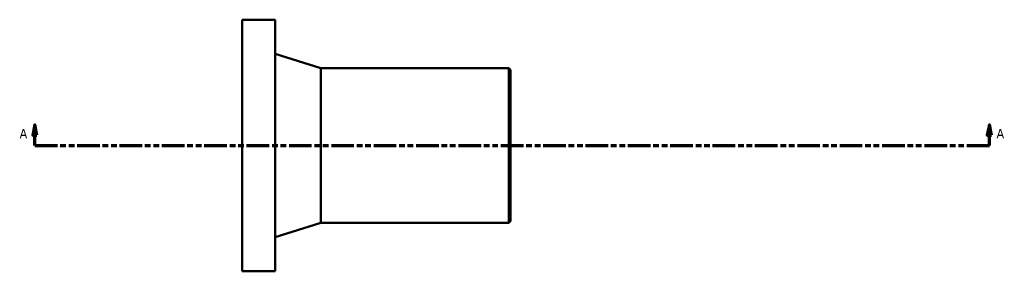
# Model space of a CAD drawing. Header units: millimetres. Extents: x -302 to 1020, y -1011 to 1188.
# Tile 2 of 3: x 272 to 750, y -192 to -70. Entities that reach past the tile are written whole.
import ezdxf

# ---------------------------------------------------------------- set-up
doc = ezdxf.new("R2010")
doc.units = ezdxf.units.MM
doc.linetypes.add('DOUBLE_DASH_CHAIN', pattern=[1.2403, 0.6614, -0.0827, 0.1654, -0.0827, 0.1654, -0.0827])
doc.layers.add('Section Line (ANSI)', color=7, linetype='DOUBLE_DASH_CHAIN', lineweight=70)
doc.layers.add('Visible (ANSI)', color=7, linetype='Continuous', lineweight=50)
doc.styles.add('Label Text (ANSI)', font='tahoma.ttf')

# ---------------------------------------------------------------- blocks, each defined once
blk = doc.blocks.new('2dTransSection0')
at = {"layer": 'Section Line (ANSI)', "linetype": 'Continuous'}
for p, q in [((279.79, -121.47), (278.79, -126.47)), ((279.79, -126.47), (279.79, -121.47)), ((280.79, -126.47), (279.79, -121.47)), ((742.45, -121.47), (741.45, -126.47)), ((742.45, -126.47), (742.45, -121.47)), ((743.45, -126.47), (742.45, -121.47)), ((278.79, -126.47), (280.79, -126.47)), ((279.79, -131.47), (279.79, -126.47)), ((741.45, -126.47), (743.45, -126.47)), ((742.45, -131.47), (742.45, -126.47)), ((279.79, -131.47), (290.72, -131.47)), ((731.52, -131.47), (742.45, -131.47))]:
    blk.add_line(p, q, dxfattribs=at)
at = {"layer": 'Section Line (ANSI)', "linetype": 'DOUBLE_DASH_CHAIN', "ltscale": 16.554966}
blk.add_line((279.79, -131.47), (742.45, -131.47), dxfattribs=at)
at = {"layer": 'Section Line (ANSI)', "linetype": 'Continuous', "flags": 128}
for points in [[(280.79, -126.47), (279.79, -121.47), (278.79, -126.47), (280.79, -126.47)], [(743.45, -126.47), (742.45, -121.47), (741.45, -126.47), (743.45, -126.47)]]:
    blk.add_lwpolyline(points, dxfattribs=at)
at = {"layer": 'Section Line (ANSI)'}
for points in [[(280.79, -126.47), (279.79, -121.47), (278.79, -126.47), (280.79, -126.47)], [(743.45, -126.47), (742.45, -121.47), (741.45, -126.47), (743.45, -126.47)]]:
    blk.add_solid(points, dxfattribs=at)
at = {"layer": 'Section Line (ANSI)', "char_height": 4.57, "attachment_point": 7, "style": 'Label Text (ANSI)'}
for insert in [(272.43, -127.97), (745.92, -127.97)]:
    blk.add_mtext('A', dxfattribs=dict(at, insert=insert))

msp = doc.modelspace()

# ---------------------------------------------------------------- linework, layer by layer
at = {"layer": 'Visible (ANSI)'}
for p, q in [((380.348, -192.471), (380.348, -70.471)), ((380.348, -70.471), (396.348, -70.471)), ((396.348, -192.471), (396.348, -70.471)), ((418.348, -93.971), (396.348, -86.971)), ((418.348, -168.971), (418.348, -93.971)), ((418.348, -93.971), (509.598, -93.971)), ((509.598, -168.971), (509.598, -93.971)), ((510.348, -94.721), (509.598, -93.971)), ((510.348, -94.721), (510.348, -168.221)), ((418.348, -168.971), (396.348, -175.971)), ((418.348, -168.971), (509.598, -168.971)), ((510.348, -168.221), (509.598, -168.971)), ((380.348, -192.471), (396.348, -192.471))]:
    msp.add_line(p, q, dxfattribs=at)

# ---------------------------------------------------------------- block references
at = {"layer": 'Section Line (ANSI)'}
msp.add_blockref('2dTransSection0', (0, 0), dxfattribs=at)

doc.saveas('drawing.dxf')
